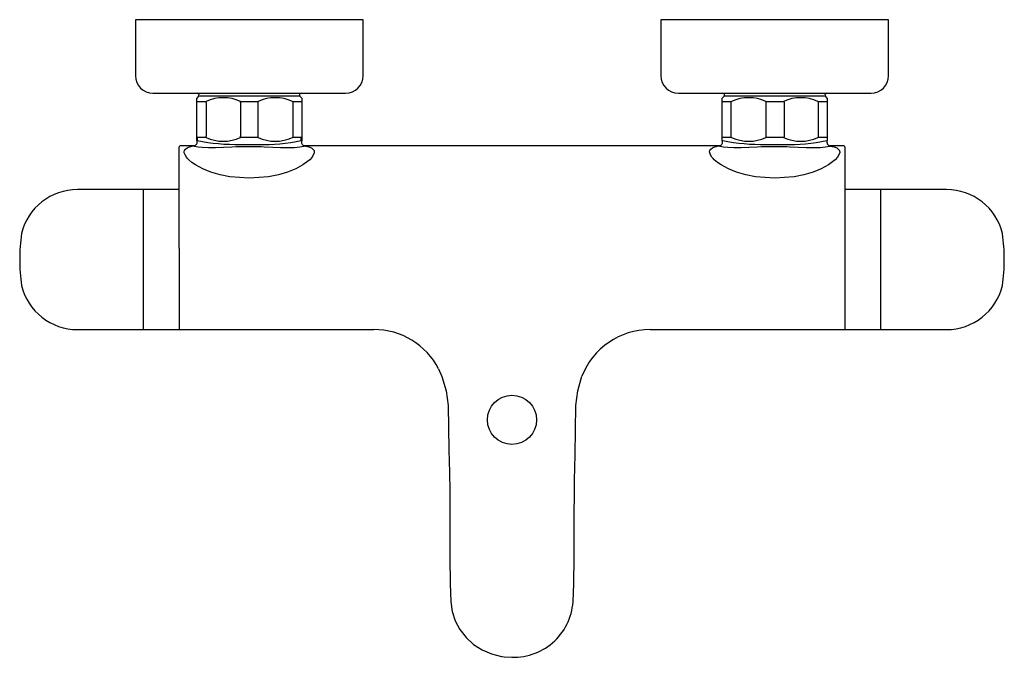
# Model space of a CAD drawing. Header units: millimetres. Extents: x 150.494 to 150.775, y 154.315 to 154.497.
import ezdxf

# ---------------------------------------------------------------- set-up
doc = ezdxf.new("R2010")
doc.units = ezdxf.units.MM
doc.layers.add('sanindusa', color=3, linetype='Continuous')

msp = doc.modelspace()

# ---------------------------------------------------------------- linework, layer by layer
at = {"layer": 'sanindusa'}
for p, q in [((150.5271074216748, 154.496848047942), (150.5271074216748, 154.480848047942)), ((150.5921074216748, 154.496848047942), (150.5271074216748, 154.496848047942)), ((150.5921074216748, 154.480848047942), (150.5921074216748, 154.496848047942)), ((150.6771074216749, 154.496848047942), (150.6771074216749, 154.480848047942)), ((150.7421074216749, 154.496848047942), (150.6771074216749, 154.496848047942)), ((150.7421074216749, 154.480848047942), (150.7421074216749, 154.496848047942)), ((150.5321074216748, 154.475848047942), (150.5871074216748, 154.475848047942)), ((150.5451419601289, 154.4750058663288), (150.5446074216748, 154.4744363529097)), ((150.5446074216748, 154.4731501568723), (150.5446074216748, 154.4744363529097)), ((150.5596074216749, 154.4750058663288), (150.5451419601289, 154.4750058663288)), ((150.5740728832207, 154.4750058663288), (150.5596074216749, 154.4750058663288)), ((150.5746074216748, 154.4744363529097), (150.5740728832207, 154.4750058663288)), ((150.5746074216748, 154.4744363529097), (150.5746074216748, 154.4731501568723)), ((150.6821074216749, 154.475848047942), (150.7371074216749, 154.475848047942)), ((150.695141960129, 154.4750058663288), (150.6946074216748, 154.4744363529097)), ((150.6946074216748, 154.4731501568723), (150.6946074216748, 154.4744363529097)), ((150.7240728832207, 154.4750058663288), (150.695141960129, 154.4750058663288)), ((150.7246074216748, 154.4744363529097), (150.7240728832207, 154.4750058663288)), ((150.7246074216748, 154.4744363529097), (150.7246074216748, 154.4731501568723)), ((150.5446074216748, 154.4635459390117), (150.5446074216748, 154.4731501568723)), ((150.5447668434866, 154.4734923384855), (150.5472787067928, 154.4734923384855)), ((150.5473116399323, 154.4731501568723), (150.5473116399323, 154.4635459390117)), ((150.5570741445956, 154.4731501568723), (150.5570741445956, 154.4635459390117)), ((150.5570955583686, 154.4734923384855), (150.5621192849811, 154.4734923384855)), ((150.5621406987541, 154.4635459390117), (150.5621406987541, 154.4731501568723)), ((150.5719361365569, 154.4734923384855), (150.5744479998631, 154.4734923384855)), ((150.5720412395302, 154.4731501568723), (150.5720412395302, 154.4635459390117)), ((150.5746074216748, 154.4731501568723), (150.5746074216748, 154.4635459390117)), ((150.6946074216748, 154.4635459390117), (150.6946074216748, 154.4731501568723)), ((150.6947668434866, 154.4734923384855), (150.6972787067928, 154.4734923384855)), ((150.6971736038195, 154.4635459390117), (150.6971736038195, 154.4731501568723)), ((150.7070741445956, 154.4731501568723), (150.7070741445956, 154.4635459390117)), ((150.7070955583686, 154.4734923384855), (150.712119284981, 154.4734923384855)), ((150.7123116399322, 154.4731501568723), (150.7123116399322, 154.4635459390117)), ((150.7219361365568, 154.4734923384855), (150.7244479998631, 154.4734923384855)), ((150.7220412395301, 154.4731501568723), (150.7220412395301, 154.4635459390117)), ((150.7246074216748, 154.4731501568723), (150.7246074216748, 154.4635459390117)), ((150.5446074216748, 154.462354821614), (150.5446074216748, 154.4635459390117)), ((150.5472787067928, 154.4632037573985), (150.5447668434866, 154.4632037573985)), ((150.5621192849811, 154.4632037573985), (150.5570955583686, 154.4632037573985)), ((150.5744479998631, 154.4632037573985), (150.5719361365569, 154.4632037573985)), ((150.5746074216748, 154.4635459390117), (150.5746074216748, 154.4623023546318)), ((150.6946074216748, 154.4622984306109), (150.6946074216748, 154.4635459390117)), ((150.6972787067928, 154.4632037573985), (150.6947668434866, 154.4632037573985)), ((150.712119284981, 154.4632037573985), (150.7070955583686, 154.4632037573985)), ((150.7244479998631, 154.4632037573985), (150.7219361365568, 154.4632037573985)), ((150.7246074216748, 154.4635459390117), (150.7246074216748, 154.4623023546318)), ((150.5396074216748, 154.4463164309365), (150.5396074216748, 154.460548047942)), ((150.5438162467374, 154.460848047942), (150.5399074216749, 154.460848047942)), ((150.543850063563, 154.4607636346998), (150.5438162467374, 154.460848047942)), ((150.5446883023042, 154.4622999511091), (150.5447484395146, 154.4623559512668)), ((150.5570131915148, 154.461246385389), (150.5572903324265, 154.4612439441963)), ((150.557330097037, 154.46055070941), (150.5570524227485, 154.4605441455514)), ((150.5572903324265, 154.4612439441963), (150.5575981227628, 154.4612431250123)), ((150.5576368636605, 154.460548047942), (150.557330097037, 154.46055070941)), ((150.557636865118, 154.4605505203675), (150.557330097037, 154.46055070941)), ((150.5575981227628, 154.4612431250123), (150.5616167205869, 154.4612431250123)), ((150.5615779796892, 154.460548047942), (150.5576368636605, 154.460548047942)), ((150.5615779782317, 154.4605505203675), (150.557636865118, 154.4605505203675)), ((150.5618847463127, 154.46055070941), (150.5615779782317, 154.4605505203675)), ((150.5618847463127, 154.46055070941), (150.5615779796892, 154.460548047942)), ((150.5616167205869, 154.4612431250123), (150.5619245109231, 154.4612439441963)), ((150.5621624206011, 154.4605441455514), (150.5618847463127, 154.46055070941)), ((150.5619245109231, 154.4612439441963), (150.5622016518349, 154.461246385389)), ((150.5744664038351, 154.4623559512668), (150.5746061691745, 154.4622999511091)), ((150.5753647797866, 154.4607636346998), (150.5753985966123, 154.460848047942)), ((150.5951929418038, 154.460848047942), (150.5753985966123, 154.460848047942)), ((150.6346074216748, 154.460848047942), (150.595185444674, 154.460848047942)), ((150.6740293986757, 154.460848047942), (150.6346074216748, 154.460848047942)), ((150.6938162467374, 154.460848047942), (150.6740219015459, 154.460848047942)), ((150.693850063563, 154.4607636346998), (150.6938162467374, 154.460848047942)), ((150.6946074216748, 154.4622984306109), (150.6947484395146, 154.4623559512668)), ((150.7070131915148, 154.461246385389), (150.7072903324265, 154.4612439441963)), ((150.7073300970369, 154.46055070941), (150.7070524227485, 154.4605441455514)), ((150.7072903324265, 154.4612439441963), (150.7075981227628, 154.4612431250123)), ((150.7076368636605, 154.460548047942), (150.7073300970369, 154.46055070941)), ((150.707636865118, 154.4605505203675), (150.7073300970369, 154.46055070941)), ((150.7075981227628, 154.4612431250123), (150.7116167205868, 154.4612431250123)), ((150.7115779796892, 154.460548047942), (150.7076368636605, 154.460548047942)), ((150.7115779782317, 154.4605505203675), (150.707636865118, 154.4605505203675)), ((150.7118847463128, 154.46055070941), (150.7115779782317, 154.4605505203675)), ((150.7118847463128, 154.46055070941), (150.7115779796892, 154.460548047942)), ((150.7116167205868, 154.4612431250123), (150.7119245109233, 154.4612439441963)), ((150.7121624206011, 154.4605441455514), (150.7118847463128, 154.46055070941)), ((150.7119245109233, 154.4612439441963), (150.7122016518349, 154.461246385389)), ((150.724466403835, 154.4623559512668), (150.7246074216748, 154.4623023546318)), ((150.7253647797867, 154.4607636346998), (150.7253985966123, 154.460848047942)), ((150.7293074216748, 154.460848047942), (150.7253985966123, 154.460848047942)), ((150.7296074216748, 154.460548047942), (150.7296074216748, 154.4463164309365)), ((150.5294574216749, 154.448348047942), (150.5106074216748, 154.448348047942)), ((150.5396074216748, 154.448348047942), (150.5294574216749, 154.448348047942)), ((150.5294574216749, 154.428348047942), (150.5294574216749, 154.448348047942)), ((150.5396074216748, 154.4315698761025), (150.5396074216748, 154.4463164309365)), ((150.7397574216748, 154.448348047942), (150.7296074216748, 154.448348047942)), ((150.7296074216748, 154.4463164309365), (150.7296074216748, 154.4315698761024)), ((150.7586074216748, 154.448348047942), (150.7397574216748, 154.448348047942)), ((150.7397574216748, 154.448348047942), (150.7397574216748, 154.408348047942)), ((150.5396074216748, 154.4315698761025), (150.5396074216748, 154.408348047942)), ((150.7296074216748, 154.4315698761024), (150.7296074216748, 154.408348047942)), ((150.5294574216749, 154.408348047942), (150.5294574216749, 154.428348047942)), ((150.5106074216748, 154.408348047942), (150.5294574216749, 154.408348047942)), ((150.5294574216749, 154.408348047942), (150.5399074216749, 154.408348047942)), ((150.5399074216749, 154.408348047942), (150.5951868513, 154.408348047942)), ((150.6740274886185, 154.408348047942), (150.7293074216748, 154.408348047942)), ((150.7293074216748, 154.408348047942), (150.7397574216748, 154.408348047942)), ((150.7397574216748, 154.408348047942), (150.7586074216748, 154.408348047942)), ((150.6136715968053, 154.3970968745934), (150.6146173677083, 154.3949834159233))]:
    msp.add_line(p, q, dxfattribs=at)
at = {"layer": 'sanindusa', "flags": 128}
for points in [[(150.5446074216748, 154.4731501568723), (150.5446100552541, 154.4731980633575), (150.5446179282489, 154.4732454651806), (150.5446309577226, 154.4732918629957), (150.5446490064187, 154.4733367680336), (150.5446718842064, 154.4733797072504), (150.5446993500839, 154.4734202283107), (150.5447311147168, 154.4734579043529), (150.5447668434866, 154.4734923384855)], [(150.5473116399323, 154.4731501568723), (150.5472971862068, 154.4731980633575), (150.5472855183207, 154.4732454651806), (150.5472767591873, 154.4732918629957), (150.5472710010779, 154.4733367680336), (150.5472683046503, 154.4733797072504), (150.5472686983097, 154.4734202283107), (150.5472721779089, 154.4734579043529), (150.5472787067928, 154.4734923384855)], [(150.5570741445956, 154.4731501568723), (150.5570744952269, 154.4731971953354), (150.5570755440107, 154.4732438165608), (150.5570772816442, 154.4732896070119), (150.5570796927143, 154.473334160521), (150.5570827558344, 154.4733770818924), (150.5570864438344, 154.4734179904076), (150.5570907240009, 154.4734565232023), (150.5570955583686, 154.4734923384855)], [(150.5621406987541, 154.4731501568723), (150.5621403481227, 154.4731971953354), (150.5621392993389, 154.4732438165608), (150.5621375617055, 154.4732896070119), (150.5621351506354, 154.473334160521), (150.5621320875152, 154.4733770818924), (150.5621283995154, 154.4734179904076), (150.5621241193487, 154.4734565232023), (150.5621192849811, 154.4734923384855)], [(150.5719361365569, 154.4734923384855), (150.5719598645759, 154.4734565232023), (150.5719808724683, 154.4734179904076), (150.571998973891, 154.4733770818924), (150.5720140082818, 154.473334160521), (150.5720258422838, 154.4732896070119), (150.5720343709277, 154.4732438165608), (150.5720395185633, 154.4731971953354), (150.5720412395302, 154.4731501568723)], [(150.5744479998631, 154.4734923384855), (150.5744837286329, 154.4734579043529), (150.5745154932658, 154.4734202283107), (150.5745429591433, 154.4733797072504), (150.574565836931, 154.4733367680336), (150.574583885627, 154.4732918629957), (150.5745969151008, 154.4732454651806), (150.5746047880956, 154.4731980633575), (150.5746074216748, 154.4731501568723)], [(150.6946074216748, 154.4731501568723), (150.6946100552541, 154.4731980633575), (150.6946179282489, 154.4732454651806), (150.6946309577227, 154.4732918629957), (150.6946490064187, 154.4733367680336), (150.6946718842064, 154.4733797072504), (150.6946993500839, 154.4734202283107), (150.6947311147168, 154.4734579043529), (150.6947668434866, 154.4734923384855)], [(150.6971736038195, 154.4731501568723), (150.6971753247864, 154.4731971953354), (150.6971804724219, 154.4732438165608), (150.6971890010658, 154.4732896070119), (150.6972008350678, 154.473334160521), (150.6972158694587, 154.4733770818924), (150.6972339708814, 154.4734179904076), (150.6972549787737, 154.4734565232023), (150.6972787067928, 154.4734923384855)], [(150.7070955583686, 154.4734923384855), (150.707090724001, 154.4734565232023), (150.7070864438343, 154.4734179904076), (150.7070827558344, 154.4733770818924), (150.7070796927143, 154.473334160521), (150.7070772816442, 154.4732896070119), (150.7070755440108, 154.4732438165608), (150.7070744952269, 154.4731971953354), (150.7070741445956, 154.4731501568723)], [(150.712119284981, 154.4734923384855), (150.7121484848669, 154.4734579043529), (150.7121767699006, 154.4734202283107), (150.7122038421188, 154.4733797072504), (150.712229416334, 154.4733367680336), (150.7122532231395, 154.4732918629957), (150.7122750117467, 154.4732454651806), (150.7122945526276, 154.4731980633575), (150.7123116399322, 154.4731501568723)], [(150.7219361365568, 154.4734923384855), (150.721959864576, 154.4734565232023), (150.7219808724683, 154.4734179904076), (150.7219989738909, 154.4733770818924), (150.7220140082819, 154.473334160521), (150.7220258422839, 154.4732896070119), (150.7220343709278, 154.4732438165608), (150.7220395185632, 154.4731971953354), (150.7220412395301, 154.4731501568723)], [(150.7244479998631, 154.4734923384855), (150.7244837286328, 154.4734579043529), (150.7245154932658, 154.4734202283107), (150.7245429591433, 154.4733797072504), (150.724565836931, 154.4733367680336), (150.7245838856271, 154.4732918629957), (150.7245969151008, 154.4732454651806), (150.7246047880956, 154.4731980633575), (150.7246074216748, 154.4731501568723)], [(150.5447668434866, 154.4632037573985), (150.5447311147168, 154.4632381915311), (150.5446993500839, 154.4632758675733), (150.5446718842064, 154.4633163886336), (150.5446490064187, 154.4633593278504), (150.5446309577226, 154.4634042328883), (150.5446179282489, 154.4634506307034), (150.5446100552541, 154.4634980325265), (150.5446074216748, 154.4635459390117)], [(150.5447668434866, 154.4632037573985), (150.5447599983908, 154.4628779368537), (150.5447484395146, 154.4623559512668)], [(150.5472787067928, 154.4632037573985), (150.5472721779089, 154.4632381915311), (150.5472686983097, 154.4632758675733), (150.5472683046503, 154.4633163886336), (150.5472710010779, 154.4633593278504), (150.5472767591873, 154.4634042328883), (150.5472855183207, 154.4634506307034), (150.5472971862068, 154.4634980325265), (150.5473116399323, 154.4635459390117)], [(150.5570955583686, 154.4632037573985), (150.5570907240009, 154.4632395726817), (150.5570864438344, 154.4632781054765), (150.5570827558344, 154.4633190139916), (150.5570796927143, 154.463361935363), (150.5570772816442, 154.4634064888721), (150.5570755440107, 154.4634522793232), (150.5570744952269, 154.4634989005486), (150.5570741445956, 154.4635459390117)], [(150.5621192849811, 154.4632037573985), (150.5621241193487, 154.4632395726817), (150.5621283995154, 154.4632781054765), (150.5621320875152, 154.4633190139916), (150.5621351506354, 154.463361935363), (150.5621375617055, 154.4634064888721), (150.5621392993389, 154.4634522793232), (150.5621403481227, 154.4634989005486), (150.5621406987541, 154.4635459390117)], [(150.5720412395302, 154.4635459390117), (150.5720395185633, 154.4634989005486), (150.5720343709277, 154.4634522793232), (150.5720258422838, 154.4634064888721), (150.5720140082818, 154.463361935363), (150.571998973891, 154.4633190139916), (150.5719808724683, 154.4632781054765), (150.5719598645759, 154.4632395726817), (150.5719361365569, 154.4632037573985)], [(150.5746074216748, 154.4635459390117), (150.5746047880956, 154.4634980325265), (150.5745969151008, 154.4634506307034), (150.574583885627, 154.4634042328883), (150.574565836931, 154.4633593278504), (150.5745429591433, 154.4633163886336), (150.5745154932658, 154.4632758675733), (150.5744837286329, 154.4632381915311), (150.5744479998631, 154.4632037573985)], [(150.5744664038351, 154.4623559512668), (150.5744583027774, 154.4627181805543), (150.5744479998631, 154.4632037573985)], [(150.6947668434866, 154.4632037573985), (150.6947311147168, 154.4632381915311), (150.6946993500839, 154.4632758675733), (150.6946718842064, 154.4633163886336), (150.6946490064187, 154.4633593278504), (150.6946309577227, 154.4634042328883), (150.6946179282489, 154.4634506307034), (150.6946100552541, 154.4634980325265), (150.6946074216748, 154.4635459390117)], [(150.6972787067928, 154.4632037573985), (150.6972549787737, 154.4632395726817), (150.6972339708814, 154.4632781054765), (150.6972158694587, 154.4633190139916), (150.6972008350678, 154.463361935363), (150.6971890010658, 154.4634064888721), (150.6971804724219, 154.4634522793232), (150.6971753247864, 154.4634989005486), (150.6971736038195, 154.4635459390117)], [(150.7070741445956, 154.4635459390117), (150.7070744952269, 154.4634989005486), (150.7070755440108, 154.4634522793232), (150.7070772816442, 154.4634064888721), (150.7070796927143, 154.463361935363), (150.7070827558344, 154.4633190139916), (150.7070864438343, 154.4632781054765), (150.707090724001, 154.4632395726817), (150.7070955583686, 154.4632037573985)], [(150.7123116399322, 154.4635459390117), (150.7122945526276, 154.4634980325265), (150.7122750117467, 154.4634506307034), (150.7122532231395, 154.4634042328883), (150.712229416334, 154.4633593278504), (150.7122038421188, 154.4633163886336), (150.7121767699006, 154.4632758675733), (150.7121484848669, 154.4632381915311), (150.712119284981, 154.4632037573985)], [(150.7220412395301, 154.4635459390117), (150.7220395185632, 154.4634989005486), (150.7220343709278, 154.4634522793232), (150.7220258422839, 154.4634064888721), (150.7220140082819, 154.463361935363), (150.7219989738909, 154.4633190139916), (150.7219808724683, 154.4632781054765), (150.721959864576, 154.4632395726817), (150.7219361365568, 154.4632037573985)], [(150.7246074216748, 154.4635459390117), (150.7246047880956, 154.4634980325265), (150.7245969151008, 154.4634506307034), (150.7245838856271, 154.4634042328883), (150.724565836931, 154.4633593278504), (150.7245429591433, 154.4633163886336), (150.7245154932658, 154.4632758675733), (150.7244837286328, 154.4632381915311), (150.7244479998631, 154.4632037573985)], [(150.5540965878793, 154.4519974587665), (150.5513429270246, 154.4525449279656), (150.5486472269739, 154.4533392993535), (150.5463799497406, 154.4542545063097), (150.5442708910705, 154.4553899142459), (150.5432511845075, 154.4560893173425), (150.5423588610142, 154.4568402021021), (150.5419838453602, 154.4572212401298), (150.5416606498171, 154.457604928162), (150.5412713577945, 154.4582093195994), (150.5410585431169, 154.4587932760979), (150.5410284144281, 154.459142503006), (150.5410855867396, 154.4594643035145), (150.5413632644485, 154.4599160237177), (150.5418627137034, 154.460275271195), (150.5422274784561, 154.4604329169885), (150.5426460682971, 154.4605611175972), (150.543217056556, 154.4606801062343), (150.5438162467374, 154.460848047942)], [(150.5440735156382, 154.4606783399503), (150.5439482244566, 154.4607204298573), (150.543850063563, 154.4607636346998)], [(150.5570524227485, 154.4605441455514), (150.5558275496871, 154.4605042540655), (150.5546200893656, 154.4604523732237), (150.5522582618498, 154.4603322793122), (150.5500129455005, 154.4602421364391), (150.5479750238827, 154.460237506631), (150.5461954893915, 154.4603341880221), (150.5449835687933, 154.4604823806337), (150.5440735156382, 154.4606783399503)], [(150.557636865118, 154.4605505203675), (150.5576368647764, 154.4605502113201), (150.5576368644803, 154.4605499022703), (150.5576368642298, 154.4605495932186), (150.5576368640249, 154.4605492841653), (150.5576368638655, 154.4605489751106), (150.5576368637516, 154.4605486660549), (150.5576368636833, 154.4605483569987), (150.5576368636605, 154.460548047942)], [(150.5615779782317, 154.4605505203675), (150.5615779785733, 154.4605502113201), (150.5615779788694, 154.4605499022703), (150.5615779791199, 154.4605495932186), (150.5615779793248, 154.4605492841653), (150.5615779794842, 154.4605489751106), (150.5615779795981, 154.460548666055), (150.5615779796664, 154.4605483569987), (150.5615779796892, 154.460548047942)], [(150.5751413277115, 154.4606783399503), (150.5740895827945, 154.460460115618), (150.5725568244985, 154.4602976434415), (150.5707341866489, 154.4602289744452), (150.5685638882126, 154.460261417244), (150.5663150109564, 154.4603652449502), (150.5638688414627, 154.4604848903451), (150.5630226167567, 154.4605175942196), (150.5621624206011, 154.4605441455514)], [(150.5753985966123, 154.460848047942), (150.5765687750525, 154.4605611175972), (150.5773521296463, 154.460275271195), (150.5781292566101, 154.4594643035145), (150.5781563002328, 154.4587932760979), (150.5775541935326, 154.457604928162), (150.5768559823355, 154.4568402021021), (150.5749439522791, 154.4553899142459), (150.5728923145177, 154.4542812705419), (150.5705676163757, 154.4533392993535), (150.5679080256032, 154.4525537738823), (150.5651182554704, 154.4519974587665)], [(150.5753647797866, 154.4607636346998), (150.5752670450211, 154.4607205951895), (150.5751413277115, 154.4606783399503)], [(150.7040965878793, 154.4519974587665), (150.7013429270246, 154.4525449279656), (150.6986472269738, 154.4533392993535), (150.6963799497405, 154.4542545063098), (150.6942708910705, 154.4553899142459), (150.6932511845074, 154.4560893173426), (150.6923588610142, 154.4568402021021), (150.6919838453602, 154.4572212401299), (150.6916606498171, 154.4576049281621), (150.6912713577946, 154.4582093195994), (150.6910585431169, 154.4587932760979), (150.6910284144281, 154.459142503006), (150.6910855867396, 154.4594643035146), (150.6913632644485, 154.4599160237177), (150.6918627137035, 154.460275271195), (150.6922274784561, 154.4604329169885), (150.6926460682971, 154.4605611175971), (150.693217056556, 154.4606801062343), (150.6938162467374, 154.460848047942)], [(150.6940735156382, 154.4606783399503), (150.6939482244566, 154.4607204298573), (150.693850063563, 154.4607636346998)], [(150.7070524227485, 154.4605441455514), (150.7058275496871, 154.4605042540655), (150.7046200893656, 154.4604523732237), (150.7022582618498, 154.4603322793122), (150.7000129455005, 154.4602421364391), (150.6979750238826, 154.460237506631), (150.6961954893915, 154.4603341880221), (150.6949835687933, 154.4604823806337), (150.6940735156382, 154.4606783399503)], [(150.707636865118, 154.4605505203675), (150.7076368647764, 154.4605502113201), (150.7076368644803, 154.4605499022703), (150.7076368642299, 154.4605495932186), (150.7076368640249, 154.4605492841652), (150.7076368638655, 154.4605489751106), (150.7076368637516, 154.4605486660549), (150.7076368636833, 154.4605483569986), (150.7076368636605, 154.460548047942)], [(150.7115779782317, 154.4605505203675), (150.7115779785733, 154.4605502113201), (150.7115779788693, 154.4605499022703), (150.7115779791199, 154.4605495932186), (150.7115779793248, 154.4605492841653), (150.7115779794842, 154.4605489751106), (150.7115779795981, 154.460548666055), (150.7115779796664, 154.4605483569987), (150.7115779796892, 154.460548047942)], [(150.7251413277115, 154.4606783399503), (150.7240895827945, 154.460460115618), (150.7225568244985, 154.4602976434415), (150.7207341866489, 154.4602289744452), (150.7185638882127, 154.460261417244), (150.7163150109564, 154.4603652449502), (150.7138688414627, 154.4604848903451), (150.7130226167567, 154.4605175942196), (150.7121624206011, 154.4605441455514)], [(150.7253647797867, 154.4607636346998), (150.7265687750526, 154.4605611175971), (150.7273521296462, 154.460275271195), (150.7281292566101, 154.4594643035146), (150.7281563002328, 154.4587932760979), (150.7275541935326, 154.4576049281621), (150.7268559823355, 154.4568402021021), (150.7249439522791, 154.4553899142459), (150.7228923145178, 154.454281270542), (150.7205676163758, 154.4533392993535), (150.7179080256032, 154.4525537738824), (150.7151182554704, 154.4519974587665)], [(150.7253647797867, 154.4607636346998), (150.7252670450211, 154.4607205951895), (150.7251413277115, 154.4606783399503)], [(150.5651182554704, 154.4519974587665), (150.5596045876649, 154.4515592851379), (150.5540965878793, 154.4519974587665)], [(150.7151182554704, 154.4519974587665), (150.7096045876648, 154.4515592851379), (150.7040965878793, 154.4519974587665)], [(150.6146173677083, 154.3949834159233), (150.6158521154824, 154.3908773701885), (150.6164108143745, 154.3866829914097)], [(150.6528040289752, 154.3866829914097), (150.6533627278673, 154.3908773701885), (150.6545478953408, 154.3950179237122)], [(150.6164108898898, 154.3866829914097), (150.6165764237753, 154.3739635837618), (150.6167414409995, 154.3675673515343), (150.6168347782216, 154.3621811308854), (150.616906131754, 154.3515138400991)], [(150.6523087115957, 154.3515138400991), (150.6524291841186, 154.3653182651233), (150.6526039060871, 154.3726169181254), (150.6528039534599, 154.3866829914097)], [(150.6171587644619, 154.3314416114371), (150.6171289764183, 154.3306400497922), (150.6175176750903, 154.3278804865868), (150.6184122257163, 154.3251447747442), (150.6197357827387, 154.3226663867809), (150.621527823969, 154.32037078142), (150.6236330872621, 154.3184550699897), (150.6261155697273, 154.3168592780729), (150.6287642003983, 154.3157184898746), (150.6316573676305, 154.3149982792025), (150.6323852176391, 154.3148943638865), (150.6346074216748, 154.3147590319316)]]:
    msp.add_lwpolyline(points, dxfattribs=at)
at = {"layer": 'sanindusa'}
msp.add_circle((150.6346074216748, 154.3825744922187), 0.006999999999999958, dxfattribs=at)
for centre, radius, start, end in [((150.5321074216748, 154.480848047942), 0.005, 180, 270), ((150.5871074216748, 154.480848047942), 0.005, 270, 0), ((150.6821074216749, 154.480848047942), 0.005, 180, 270), ((150.7371074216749, 154.480848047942), 0.005, 270, 0), ((150.5447773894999, 154.475348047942), 0.0005000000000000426, 316.8144509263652, 90), ((150.5521871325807, 154.4628212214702), 0.01174586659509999, 65.29884623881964, 114.7011537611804), ((150.567027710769, 154.4628540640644), 0.01171603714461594, 65.23172860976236, 114.7682713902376), ((150.5744374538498, 154.475348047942), 0.0005000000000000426, 90, 223.1855490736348), ((150.6947773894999, 154.475348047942), 0.0005000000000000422, 316.8144509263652, 90), ((150.7021871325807, 154.4628212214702), 0.01174586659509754, 65.29884623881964, 114.7011537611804), ((150.7170277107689, 154.4628540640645), 0.01171603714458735, 65.23172860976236, 114.7682713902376), ((150.7244374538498, 154.475348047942), 0.0005, 90, 223.1855490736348), ((150.5521871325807, 154.4738420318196), 0.01171603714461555, 245.2317286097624, 294.7682713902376), ((150.567027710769, 154.4738748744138), 0.01174586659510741, 245.2988462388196, 294.7011537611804), ((150.7021871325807, 154.4738420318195), 0.01171603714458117, 245.2317286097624, 294.7682713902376), ((150.7170277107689, 154.4738748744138), 0.01174586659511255, 245.2988462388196, 294.7011537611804), ((150.5399074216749, 154.460548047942), 0.0002999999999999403, 90, 180), ((150.5437051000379, 154.4618675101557), 0.001025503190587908, 276.2220877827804, 28.3718865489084), ((150.5558117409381, 154.5163058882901), 0.05507260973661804, 258.4112411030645, 271.2500498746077), ((150.563902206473, 154.5107889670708), 0.04957175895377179, 268.0340878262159, 282.3046211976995), ((150.5754921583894, 154.4618413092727), 0.0009976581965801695, 152.4755187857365, 264.6188142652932), ((150.6937229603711, 154.4618399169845), 0.0009962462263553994, 275.3729255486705, 27.40267717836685), ((150.705811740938, 154.5163058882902), 0.05507260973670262, 258.4112411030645, 271.2500498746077), ((150.7139022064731, 154.5107889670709), 0.04957175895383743, 268.0340878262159, 282.3046211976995), ((150.7254921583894, 154.4618413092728), 0.0009976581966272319, 152.4755187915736, 264.6188142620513), ((150.7293074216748, 154.460548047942), 0.0003000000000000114, 0, 90), ((150.5106074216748, 154.431858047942), 0.01649000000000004, 90, 166.2706264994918), ((150.7586074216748, 154.431858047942), 0.01649000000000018, 13.72937350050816, 90), ((150.5486817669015, 154.4283158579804), 0.05460460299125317, 172.1521596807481, 179.9662235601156), ((150.7744805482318, 154.4357361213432), 0.0001500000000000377, 0, 13.72937350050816), ((150.720655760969, 154.4283198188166), 0.05448191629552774, 0.02968709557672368, 7.823626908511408), ((150.5487825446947, 154.4283834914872), 0.05470538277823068, 180.0371218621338, 187.8304784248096), ((150.7205330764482, 154.4283802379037), 0.05460460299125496, 352.1521596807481, 359.9662235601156), ((150.4947342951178, 154.4209599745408), 0.0001500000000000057, 180, 193.7293735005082), ((150.5106074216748, 154.424838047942), 0.01649000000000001, 193.7293735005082, 270), ((150.7586074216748, 154.424838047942), 0.01649000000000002, 270, 346.2706264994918), ((150.5952271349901, 154.3876005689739), 0.02074753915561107, 27.2419391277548, 90.11513076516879), ((150.6740475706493, 154.3874207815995), 0.02092732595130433, 90.04975215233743, 158.7139592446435), ((151.0476631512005, 154.3456916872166), 0.4307963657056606, 179.225623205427, 181.915525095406), ((150.21468381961, 154.3457600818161), 0.4376627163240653, 358.105579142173, 0.7532725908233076), ((150.6350585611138, 154.33175606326), 0.01700301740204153, 268.4795981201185, 358.9063483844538)]:
    msp.add_arc(centre, radius, start, end, dxfattribs=at)

doc.saveas('drawing.dxf')
